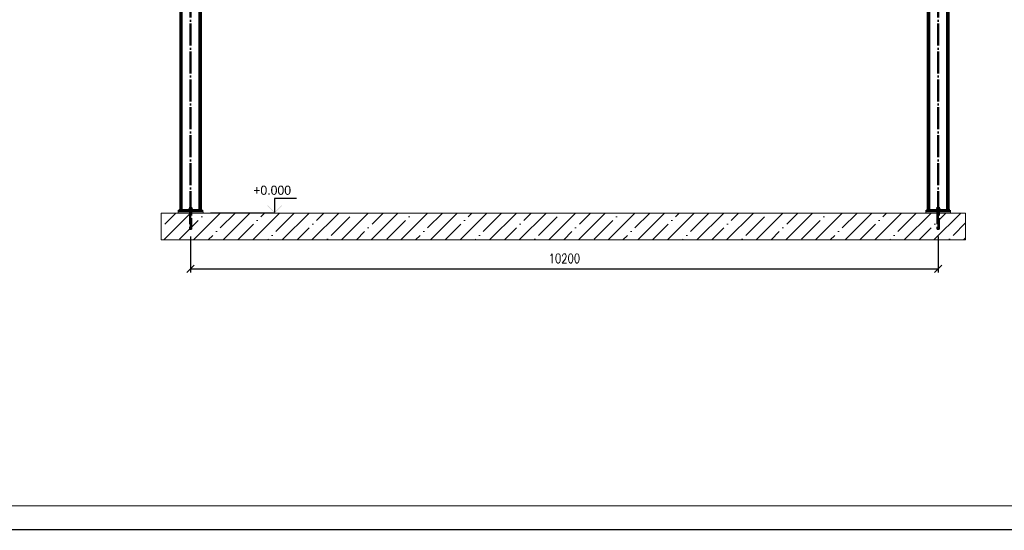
# Paper-space layout 'Layout1' of a CAD drawing. Extents: x -2 to 1033, y -36 to 596.
# Tile 5 of 63: x 288 to 557, y 0 to 139. Entities that reach past the tile are written whole.
import ezdxf
from ezdxf.enums import TextEntityAlignment as Align

# ---------------------------------------------------------------- set-up
doc = ezdxf.new("R2010")
doc.units = 0
doc.linetypes.add('ACAD_ISO02W100', pattern=[15, 12, -3])
doc.linetypes.add('ACAD_ISO04W100', pattern=[30.5, 24, -3, 0.5, -3])
doc.layers.get('0').update_dxf_attribs({"linetype": 'CONTINUOUS'})
doc.layers.get('DEFPOINTS').update_dxf_attribs({"color": 132, "linetype": 'CONTINUOUS'})
doc.layers.add('RAMECEK_HP', color=251, linetype='CONTINUOUS')
for name, color, linetype, lineweight in [('SS_BETON-DESKY', 9, 'CONTINUOUS', 13), ('SS_BETON-PODLITI', 9, 'CONTINUOUS', 13), ('SS_KOTVY', 2, 'CONTINUOUS', 35), ('SS_KOTY', 3, 'CONTINUOUS', 25), ('SS_KOTY-VYSKOVA', 140, 'CONTINUOUS', 25), ('SS_SLOUPY', 143, 'CONTINUOUS', 50)]:
    doc.layers.add(name, color=color, linetype=linetype, lineweight=lineweight)
doc.styles.add('ROMANS', font='romans.shx', dxfattribs={"width": 0.8})
doc.dimstyles.new('A-1_(2.5)_50AS', dxfattribs={"dimtxt": 2.5, "dimasz": 2, "dimexe": 1, "dimexo": 2, "dimgap": 0, "dimtad": 0, "dimdec": 1, "dimlfac": 50, "dimrnd": 1, "dimtxsty": 'ROMANS', "dimblk1": 'OBLIQUE', "dimblk2": 'OBLIQUE', "dimsah": 1, "dimcen": 2, "dimclrd": 256, "dimclre": 256, "dimclrt": 256, "dimadec": 1, "dimazin": 2, "dimtfac": 0.714286, "dimtdec": 1, "dimtmove": 0, "dimatfit": 3, "dimldrblk": 'OPEN', "dimfxl": 1, "dimtvp": 1.142857, "dimtfill": 1, "dimtolj": 1, "dimlwd": -1, "dimlwe": -1, "dimarcsym": 0})

# ---------------------------------------------------------------- blocks, each defined once
blk = doc.blocks.new('*U6')
at = {"layer": 'RAMECEK_HP', "lineweight": 35, "const_width": 0.35}
for points in [[(0, 594), (0, 0), (841, 0), (841, 594)], [(6.5, 587.5), (6.5, 6.5), (834.5, 6.5), (834.5, 587.5)]]:
    blk.add_lwpolyline(points, close=True, dxfattribs=at)
at = {"layer": 'DEFPOINTS', "style": 'ROMANS', "width": 0.8}
blk.add_attdef('TISK', text='', height=10, dxfattribs=at).set_placement((841, -33), align=Align.RIGHT)
blk = doc.blocks.new('_Oblique')
at = {"color": 0, "linetype": 'ByBlock', "lineweight": -2}
blk.add_line((-0.5, -0.5), (0.5, 0.5), dxfattribs=at)
blk = doc.blocks.new('*D98')
at = {"layer": 'DEFPOINTS', "color": 0, "transparency": 16777216}
for p in [(334.86, 82.01, 189387.9), (538.86, 82.01), (538.86, 71.15)]:
    blk.add_point(p, dxfattribs=at)
at = {"layer": 'SS_KOTY', "transparency": 16777216}
for p, q in [((334.86, 80.01), (334.86, 70.15)), ((538.86, 80.01), (538.86, 70.15)), ((334.86, 71.15), (538.86, 71.15))]:
    blk.add_line(p, q, dxfattribs=at)
at = {"layer": 'SS_KOTY', "transparency": 16777216, "xscale": 2, "yscale": 2, "zscale": 2, "rotation": 180}
blk.add_blockref('_Oblique', (334.86, 71.15), dxfattribs=at)
at = {"layer": 'SS_KOTY', "transparency": 16777216, "xscale": 2, "yscale": 2, "zscale": 2}
blk.add_blockref('_Oblique', (538.86, 71.15), dxfattribs=at)
at = {"layer": 'SS_KOTY', "transparency": 16777216, "insert": (436.86, 74.01), "char_height": 2.5, "attachment_point": 5, "style": 'ROMANS', "bg_fill": 3, "box_fill_scale": 1.1, "bg_fill_color": 256, "bg_fill_true_color": 13158600, "bg_fill_transparency": 0}
blk.add_mtext('\\A1;10200', dxfattribs=at)
blk = doc.blocks.new('_OPEN')
at = {"color": 0, "linetype": 'ByBlock'}
for p, q in [((-1, 0.17), (0, 0)), ((0, 0), (-1, -0.17)), ((0, 0), (-1, 0))]:
    blk.add_line(p, q, dxfattribs=at)

psp = doc.layouts.get("Layout1")

# ---------------------------------------------------------------- hatches: boundary and pattern name
at = {"layer": 'SS_KOTY-VYSKOVA'}
psp.add_hatch(color=256, dxfattribs=at).paths.add_polyline_path([(355.9286, 88.5152), (355.7872, 88.3738), (357.7872, 86.3738), (359.7872, 88.3738), (359.6458, 88.5152), (357.7872, 86.6566)])

# ---------------------------------------------------------------- linework, layer by layer
at = {"layer": 'SS_BETON-DESKY', "ltscale": 0.25}
for p, q in [((546.3526, 86.3738), (326.8577, 86.3738)), ((326.8577, 86.3738), (326.8577, 79.0669)), ((546.3526, 79.0669), (546.3526, 86.3738))]:
    psp.add_line(p, q, dxfattribs=at)
at = {"layer": 'SS_BETON-PODLITI', "ltscale": 0.25}
for p, q in [((338.2577, 86.7738), (331.4577, 86.7738)), ((331.4577, 86.7738), (331.4577, 86.3738)), ((338.2577, 86.3738), (338.2577, 86.7738)), ((542.2577, 86.7738), (535.4577, 86.7738)), ((535.4577, 86.7738), (535.4577, 86.3738)), ((542.2577, 86.3738), (542.2577, 86.7738))]:
    psp.add_line(p, q, dxfattribs=at)
at = {"layer": 'SS_KOTVY', "color": 7, "linetype": 'ACAD_ISO04W100', "ltscale": 0.25}
for p, q in [((335.2977, 87.3738), (334.4177, 87.3738)), ((335.2977, 87.3738), (334.4177, 87.3738)), ((335.0977, 86.5738), (334.6177, 86.5738)), ((335.0977, 86.5738), (334.6177, 86.5738)), ((334.8577, 87.3738), (334.8577, 87.3738)), ((334.8577, 87.3738), (334.8577, 87.3738)), ((334.8577, 86.5738), (334.8577, 86.5738)), ((334.8577, 86.5738), (334.8577, 86.5738)), ((539.2977, 87.3738), (538.4177, 87.3738)), ((539.2977, 87.3738), (538.4177, 87.3738)), ((539.0977, 86.5738), (538.6177, 86.5738)), ((539.0977, 86.5738), (538.6177, 86.5738)), ((538.8577, 87.3738), (538.8577, 87.3738)), ((538.8577, 87.3738), (538.8577, 87.3738)), ((538.8577, 86.5738), (538.8577, 86.5738)), ((538.8577, 86.5738), (538.8577, 86.5738))]:
    psp.add_line(p, q, dxfattribs=at)
at = {"layer": 'SS_KOTVY', "color": 1, "linetype": 'Continuous', "ltscale": 0.25}
for p, q in [((334.4177, 87.2538), (334.4262, 87.2538)), ((334.4177, 87.2538), (334.4177, 87.1738)), ((334.4262, 87.2538), (334.4512, 87.2538)), ((334.6497, 87.6338), (334.4417, 87.6338)), ((334.4417, 87.6338), (334.4417, 87.2538)), ((334.4512, 87.2538), (334.4919, 87.2538)), ((334.4919, 87.2538), (334.5466, 87.2538)), ((334.5466, 87.2538), (334.6133, 87.2538)), ((334.6133, 87.2538), (334.6894, 87.2538)), ((334.636, 88.0138), (334.6177, 88.0138)), ((334.6177, 88.0138), (334.6177, 87.6338)), ((334.688, 88.0138), (334.636, 88.0138)), ((335.0657, 87.6338), (334.6497, 87.6338)), ((334.6497, 87.6338), (334.6497, 87.2538)), ((334.7659, 88.0138), (334.688, 88.0138)), ((334.6894, 87.2538), (334.7719, 87.2538)), ((334.8577, 88.0138), (334.7659, 88.0138)), ((334.7719, 87.2538), (334.8577, 87.2538)), ((334.9496, 88.0138), (334.8577, 88.0138)), ((334.8577, 87.2538), (334.9436, 87.2538)), ((334.9436, 87.2538), (335.0261, 87.2538)), ((335.0274, 88.0138), (334.9496, 88.0138)), ((335.0261, 87.2538), (335.1022, 87.2538)), ((335.0795, 88.0138), (335.0274, 88.0138)), ((335.2737, 87.6338), (335.0657, 87.6338)), ((335.0657, 87.6338), (335.0657, 87.2538)), ((335.0977, 88.0138), (335.0795, 88.0138)), ((335.0977, 87.6338), (335.0977, 88.0138)), ((335.1022, 87.2538), (335.1689, 87.2538)), ((335.1689, 87.2538), (335.2236, 87.2538)), ((335.2236, 87.2538), (335.2642, 87.2538)), ((335.2642, 87.2538), (335.2893, 87.2538)), ((335.2737, 87.2538), (335.2737, 87.6338)), ((335.2893, 87.2538), (335.2977, 87.2538)), ((335.2977, 87.1738), (335.2977, 87.2538)), ((538.4177, 87.2538), (538.4262, 87.2538)), ((538.4177, 87.2538), (538.4177, 87.1738)), ((538.4262, 87.2538), (538.4512, 87.2538)), ((538.6497, 87.6338), (538.4417, 87.6338)), ((538.4417, 87.6338), (538.4417, 87.2538)), ((538.4512, 87.2538), (538.4919, 87.2538)), ((538.4919, 87.2538), (538.5466, 87.2538)), ((538.5466, 87.2538), (538.6133, 87.2538)), ((538.6133, 87.2538), (538.6894, 87.2538)), ((538.636, 88.0138), (538.6177, 88.0138)), ((538.6177, 88.0138), (538.6177, 87.6338)), ((538.688, 88.0138), (538.636, 88.0138)), ((539.0657, 87.6338), (538.6497, 87.6338)), ((538.6497, 87.6338), (538.6497, 87.2538)), ((538.7659, 88.0138), (538.688, 88.0138)), ((538.6894, 87.2538), (538.7719, 87.2538)), ((538.8577, 88.0138), (538.7659, 88.0138)), ((538.7719, 87.2538), (538.8577, 87.2538)), ((538.9496, 88.0138), (538.8577, 88.0138)), ((538.8577, 87.2538), (538.9436, 87.2538)), ((538.9436, 87.2538), (539.0261, 87.2538)), ((539.0274, 88.0138), (538.9496, 88.0138)), ((539.0261, 87.2538), (539.1022, 87.2538)), ((539.0795, 88.0138), (539.0274, 88.0138)), ((539.2737, 87.6338), (539.0657, 87.6338)), ((539.0657, 87.6338), (539.0657, 87.2538)), ((539.0977, 88.0138), (539.0795, 88.0138)), ((539.0977, 87.6338), (539.0977, 88.0138)), ((539.1022, 87.2538), (539.1689, 87.2538)), ((539.1689, 87.2538), (539.2236, 87.2538)), ((539.2236, 87.2538), (539.2642, 87.2538)), ((539.2642, 87.2538), (539.2893, 87.2538)), ((539.2737, 87.2538), (539.2737, 87.6338)), ((539.2893, 87.2538), (539.2977, 87.2538)), ((539.2977, 87.1738), (539.2977, 87.2538))]:
    psp.add_line(p, q, dxfattribs=at)
at = {"layer": 'SS_KOTVY', "color": 3, "linetype": 'ACAD_ISO02W100', "ltscale": 0.25}
for p, q in [((334.6177, 87.1738), (334.6177, 86.7738)), ((334.6177, 86.7738), (334.6177, 86.3738)), ((335.0977, 86.7738), (335.0977, 87.1738)), ((335.0977, 86.3738), (335.0977, 86.7738)), ((538.6177, 87.1738), (538.6177, 86.7738)), ((538.6177, 86.7738), (538.6177, 86.3738)), ((539.0977, 86.7738), (539.0977, 87.1738)), ((539.0977, 86.3738), (539.0977, 86.7738))]:
    psp.add_line(p, q, dxfattribs=at)
at = {"layer": 'SS_KOTY-VYSKOVA'}
for p, q in [((363.7872, 90.3738), (357.7872, 90.3738)), ((357.7872, 90.3738), (357.7872, 86.6566)), ((357.7872, 86.3738), (340.2577, 86.3738))]:
    psp.add_line(p, q, dxfattribs=at)
at = {"layer": 'SS_SLOUPY', "color": 1, "linetype": 'Continuous', "ltscale": 0.25}
for p, q in [((332.0577, 210.3738), (332.0577, 87.1738)), ((332.4177, 87.1738), (332.4177, 210.3738)), ((337.2977, 210.3738), (337.2977, 87.1738)), ((337.6577, 87.1738), (337.6577, 210.0138)), ((536.4177, 87.1738), (536.4177, 210.3738)), ((541.2977, 210.3738), (541.2977, 87.1738)), ((541.6577, 87.1738), (541.6577, 210.3738)), ((536.0577, 190.3738), (536.0577, 87.1738)), ((338.0577, 87.1738), (331.6577, 87.1738)), ((331.6577, 87.1738), (331.6577, 86.7738)), ((338.0577, 86.7738), (338.0577, 87.1738)), ((542.0577, 87.1738), (535.6577, 87.1738)), ((535.6577, 87.1738), (535.6577, 86.7738)), ((542.0577, 86.7738), (542.0577, 87.1738))]:
    psp.add_line(p, q, dxfattribs=at)
at = {"layer": 'SS_SLOUPY', "color": 7, "linetype": 'ACAD_ISO04W100', "ltscale": 0.25}
for p, q in [((334.8577, 86.3738), (334.8577, 210.3738)), ((538.8577, 86.3738), (538.8577, 210.3738))]:
    psp.add_line(p, q, dxfattribs=at)
at = {"layer": 'SS_SLOUPY', "color": 3, "linetype": 'ACAD_ISO02W100', "ltscale": 0.25}
for p, q in [((334.5977, 87.1738), (334.5977, 86.7738)), ((335.1178, 86.7738), (335.1178, 87.1738)), ((538.5977, 87.1738), (538.5977, 86.7738)), ((539.1178, 86.7738), (539.1178, 87.1738))]:
    psp.add_line(p, q, dxfattribs=at)

# ---------------------------------------------------------------- block references
at = {"layer": 'RAMECEK_HP'}
psp.add_blockref('*U6', (0, 0), dxfattribs=at)

# ---------------------------------------------------------------- texts
at = {"layer": 'SS_KOTY-VYSKOVA'}
psp.add_text('+0.000', height=2.5, dxfattribs=at).set_placement((351.9536, 91.3738))

# ---------------------------------------------------------------- next in the draw order: dimensions: what is measured, and where the dimension line sits
at = {"layer": 'SS_KOTY'}
dim = psp.add_linear_dim(base=(538.8577, 71.1489), p1=(334.8577, 82.0138, 189387.9), p2=(538.8577, 82.0138), dimstyle='A-1_(2.5)_50AS', dxfattribs=at)
dim.commit()
dim.dimension.update_dxf_attribs({"geometry": '*D98', "text_midpoint": (436.8577, 74.006)})

# ---------------------------------------------------------------- next in the draw order: hatches: boundary and pattern name
at = {"layer": 'SS_BETON-DESKY'}
h = psp.add_hatch(dxfattribs=at)
h.set_pattern_fill('ANSI35', color=256, scale=0.9, style=0)
h.set_pattern_definition([(45, (334.858, 86.374), (-4.04112, 4.04112), []), (45, (338.899, 86.374), (-4.04112, 4.04112), [7.14375, -1.42875, 0, -1.42875])])
h.paths.add_polyline_path([(326.8577, 79.0669), (546.3526, 79.0669), (546.3526, 86.3738), (326.8577, 86.3738)], flags=0)

# ---------------------------------------------------------------- next in the draw order: linework, layer by layer
at = {"layer": 'SS_BETON-DESKY', "ltscale": 0.25}
psp.add_line((326.8577, 79.0669), (546.3526, 79.0669), dxfattribs=at)
at = {"layer": 'SS_KOTVY', "color": 3, "linetype": 'ACAD_ISO02W100', "ltscale": 0.25}
for p, q in [((334.6177, 86.3738), (334.6177, 82.0138)), ((335.0977, 82.0138), (335.0977, 86.3738)), ((538.6177, 86.3738), (538.6177, 82.0138)), ((539.0977, 82.0138), (539.0977, 86.3738)), ((334.6177, 82.0138), (334.6223, 82.0138)), ((334.6223, 82.0138), (334.636, 82.0138)), ((334.636, 82.0138), (334.6582, 82.0138)), ((334.6582, 82.0138), (334.688, 82.0138)), ((334.688, 82.0138), (334.7244, 82.0138)), ((334.7244, 82.0138), (334.7659, 82.0138)), ((334.7659, 82.0138), (334.8109, 82.0138)), ((334.8109, 82.0138), (334.8577, 82.0138)), ((334.8577, 82.0138), (334.9046, 82.0138)), ((334.9046, 82.0138), (334.9496, 82.0138)), ((334.9496, 82.0138), (334.9911, 82.0138)), ((334.9911, 82.0138), (335.0274, 82.0138)), ((335.0274, 82.0138), (335.0573, 82.0138)), ((335.0573, 82.0138), (335.0795, 82.0138)), ((335.0795, 82.0138), (335.0931, 82.0138)), ((335.0931, 82.0138), (335.0977, 82.0138)), ((538.6177, 82.0138), (538.6223, 82.0138)), ((538.6223, 82.0138), (538.636, 82.0138)), ((538.636, 82.0138), (538.6582, 82.0138)), ((538.6582, 82.0138), (538.688, 82.0138)), ((538.688, 82.0138), (538.7244, 82.0138)), ((538.7244, 82.0138), (538.7659, 82.0138)), ((538.7659, 82.0138), (538.8109, 82.0138)), ((538.8109, 82.0138), (538.8577, 82.0138)), ((538.8577, 82.0138), (538.9046, 82.0138)), ((538.9046, 82.0138), (538.9496, 82.0138)), ((538.9496, 82.0138), (538.9911, 82.0138)), ((538.9911, 82.0138), (539.0274, 82.0138)), ((539.0274, 82.0138), (539.0573, 82.0138)), ((539.0573, 82.0138), (539.0795, 82.0138)), ((539.0795, 82.0138), (539.0931, 82.0138)), ((539.0931, 82.0138), (539.0977, 82.0138))]:
    psp.add_line(p, q, dxfattribs=at)
at = {"layer": 'SS_KOTVY', "color": 7, "linetype": 'ACAD_ISO04W100', "ltscale": 0.25}
for p, q in [((334.8577, 88.0138), (334.8577, 82.0138)), ((334.8577, 88.0138), (334.8577, 82.0138)), ((538.8577, 88.0138), (538.8577, 82.0138)), ((538.8577, 88.0138), (538.8577, 82.0138))]:
    psp.add_line(p, q, dxfattribs=at)

doc.saveas('drawing.dxf')
